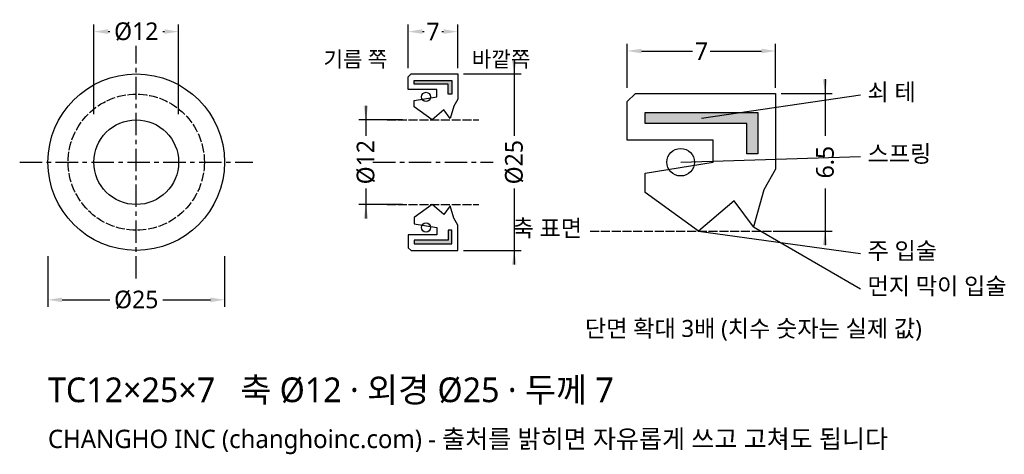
# Model space of a CAD drawing. Header units: millimetres. Extents: x -16 to 123, y -41 to 20.
import ezdxf

# ---------------------------------------------------------------- set-up
doc = ezdxf.new("R2010")
doc.units = ezdxf.units.MM
doc.linetypes.add('CENTER', pattern=[5.08, 3.175, -0.635, 0.635, -0.635])
doc.linetypes.add('DASHED', pattern=[1.524, 1.27, -0.254])
for name, color, linetype in [('문자', 7, 'CONTINUOUS'), ('쇠테', 8, 'CONTINUOUS'), ('숨은선', 3, 'DASHED'), ('외형선', 7, 'CONTINUOUS'), ('중심선', 1, 'CENTER'), ('치수', 4, 'CONTINUOUS')]:
    doc.layers.add(name, color=color, linetype=linetype)
doc.styles.add('CH_KOR', font='malgun.ttf')
doc.dimstyles.new('CH_DIM', dxfattribs={"dimtxt": 2.5, "dimasz": 2, "dimexe": 1, "dimexo": 0.8, "dimgap": 0.8, "dimtad": 1, "dimdec": 1, "dimdsep": 46, "dimtxsty": 'CH_KOR', "dimcen": 2.5, "dimclrd": 4, "dimclre": 4, "dimclrt": 4, "dimazin": 3, "dimtfac": 1, "dimtmove": 0, "dimatfit": 3})

# ---------------------------------------------------------------- blocks, each defined once
blk = doc.blocks.new('_CLOSEDFILLED')
at = {"color": 0, "linetype": 'BYBLOCK'}
blk.add_solid([(-1, 0.164), (0, 0), (-1, -0.164)], dxfattribs=at)
blk = doc.blocks.new('*D1')
at = {"color": 4}
for p, q in [((-12.5, -13.3), (-12.5, -20.5)), ((12.5, -13.3), (12.5, -20.5)), ((-10.5, -19.5), (-3.75, -19.5)), ((3.75, -19.5), (10.5, -19.5))]:
    blk.add_line(p, q, dxfattribs=at)
at = {"layer": 'Defpoints'}
for p in [(-12.5, -12.5), (12.5, -12.5), (-12.5, -19.5)]:
    blk.add_point(p, dxfattribs=at)
at = {"layer": '치수', "color": 4, "xscale": 2, "yscale": 2, "rotation": 180}
blk.add_blockref('_CLOSEDFILLED', (-12.5, -19.5), dxfattribs=at)
at = {"layer": '치수', "color": 4, "xscale": 2, "yscale": 2}
blk.add_blockref('_CLOSEDFILLED', (12.5, -19.5), dxfattribs=at)
at = {"layer": '치수', "color": 4, "insert": (0, -19.5), "char_height": 2.5, "attachment_point": 5, "style": 'CH_KOR'}
blk.add_mtext('Ø25', dxfattribs=at)
blk = doc.blocks.new('*D2')
at = {"color": 4}
for p, q in [((-6, 6.8), (-6, 19.5)), ((-4, 18.5), (-3.75, 18.5)), ((3.75, 18.5), (4, 18.5)), ((6, 6.8), (6, 19.5))]:
    blk.add_line(p, q, dxfattribs=at)
at = {"layer": 'Defpoints'}
for p in [(-6, 18.5), (-6, 6), (6, 6)]:
    blk.add_point(p, dxfattribs=at)
at = {"layer": '치수', "color": 4, "xscale": 2, "yscale": 2, "rotation": 180}
blk.add_blockref('_CLOSEDFILLED', (-6, 18.5), dxfattribs=at)
at = {"layer": '치수', "color": 4, "xscale": 2, "yscale": 2}
blk.add_blockref('_CLOSEDFILLED', (6, 18.5), dxfattribs=at)
at = {"layer": '치수', "color": 4, "insert": (0, 18.5), "char_height": 2.5, "attachment_point": 5, "style": 'CH_KOR'}
blk.add_mtext('Ø12', dxfattribs=at)
blk = doc.blocks.new('*D3')
at = {"color": 4}
for p, q in [((38.5, 13.3), (38.5, 19.5)), ((40.5, 18.5), (40.75, 18.5)), ((43.25, 18.5), (43.5, 18.5)), ((45.5, 13.3), (45.5, 19.5))]:
    blk.add_line(p, q, dxfattribs=at)
at = {"layer": 'Defpoints'}
for p in [(38.5, 18.5), (38.5, 12.5), (45.5, 12.5)]:
    blk.add_point(p, dxfattribs=at)
at = {"layer": '치수', "color": 4, "xscale": 2, "yscale": 2, "rotation": 180}
blk.add_blockref('_CLOSEDFILLED', (38.5, 18.5), dxfattribs=at)
at = {"layer": '치수', "color": 4, "xscale": 2, "yscale": 2}
blk.add_blockref('_CLOSEDFILLED', (45.5, 18.5), dxfattribs=at)
at = {"layer": '치수', "color": 4, "insert": (42, 18.5), "char_height": 2.5, "attachment_point": 5, "style": 'CH_KOR'}
blk.add_mtext('7', dxfattribs=at)
blk = doc.blocks.new('*D4')
at = {"color": 4}
for p, q in [((53.5, 14.5), (53.5, 3.75)), ((46.3, 12.5), (54.5, 12.5)), ((53.5, -3.75), (53.5, -14.5)), ((46.3, -12.5), (54.5, -12.5))]:
    blk.add_line(p, q, dxfattribs=at)
at = {"layer": 'Defpoints'}
for p in [(45.5, 12.5), (53.5, 12.5), (45.5, -12.5)]:
    blk.add_point(p, dxfattribs=at)
at = {"layer": '치수', "color": 4, "xscale": 2, "yscale": 2}
for p, rotation in [((53.5, 12.5), 270), ((53.5, -12.5), 90)]:
    blk.add_blockref('_CLOSEDFILLED', p, dxfattribs=dict(at, rotation=rotation))
at = {"layer": '치수', "color": 4, "insert": (53.5, 0), "char_height": 2.5, "attachment_point": 5, "rotation": 90, "style": 'CH_KOR'}
blk.add_mtext('Ø25', dxfattribs=at)
blk = doc.blocks.new('*D5')
at = {"color": 4}
for p, q in [((32.5, 8), (32.5, 3.75)), ((37.7, 6), (31.5, 6)), ((32.5, -3.75), (32.5, -8)), ((37.7, -6), (31.5, -6))]:
    blk.add_line(p, q, dxfattribs=at)
at = {"layer": 'Defpoints'}
for p in [(32.5, 6), (38.5, 6), (38.5, -6)]:
    blk.add_point(p, dxfattribs=at)
at = {"layer": '치수', "color": 4, "xscale": 2, "yscale": 2}
for p, rotation in [((32.5, 6), 270), ((32.5, -6), 90)]:
    blk.add_blockref('_CLOSEDFILLED', p, dxfattribs=dict(at, rotation=rotation))
at = {"layer": '치수', "color": 4, "insert": (32.5, 0), "char_height": 2.5, "attachment_point": 5, "rotation": 90, "style": 'CH_KOR'}
blk.add_mtext('Ø12', dxfattribs=at)
blk = doc.blocks.new('*D6')
at = {"color": 4}
for p, q in [((69.5, 10.55), (69.5, 16.75)), ((90.5, 10.55), (90.5, 16.75)), ((71.5, 15.75), (78.75, 15.75)), ((81.25, 15.75), (88.5, 15.75))]:
    blk.add_line(p, q, dxfattribs=at)
at = {"layer": 'Defpoints'}
for p in [(69.5, 15.75), (69.5, 9.75), (90.5, 9.75)]:
    blk.add_point(p, dxfattribs=at)
at = {"layer": '치수', "color": 4, "xscale": 2, "yscale": 2, "rotation": 180}
blk.add_blockref('_CLOSEDFILLED', (69.5, 15.75), dxfattribs=at)
at = {"layer": '치수', "color": 4, "xscale": 2, "yscale": 2}
blk.add_blockref('_CLOSEDFILLED', (90.5, 15.75), dxfattribs=at)
at = {"layer": '치수', "color": 4, "insert": (80, 15.75), "char_height": 2.5, "attachment_point": 5, "style": 'CH_KOR'}
blk.add_mtext('7', dxfattribs=at)
blk = doc.blocks.new('*D7')
at = {"color": 4}
for p, q in [((97.5, 11.75), (97.5, 3.75)), ((91.3, 9.75), (98.5, 9.75)), ((97.5, -3.75), (97.5, -11.75)), ((91.3, -9.75), (98.5, -9.75))]:
    blk.add_line(p, q, dxfattribs=at)
at = {"layer": 'Defpoints'}
for p in [(90.5, 9.75), (97.5, 9.75), (90.5, -9.75)]:
    blk.add_point(p, dxfattribs=at)
at = {"layer": '치수', "color": 4, "xscale": 2, "yscale": 2}
for p, rotation in [((97.5, 9.75), 270), ((97.5, -9.75), 90)]:
    blk.add_blockref('_CLOSEDFILLED', p, dxfattribs=dict(at, rotation=rotation))
at = {"layer": '치수', "color": 4, "insert": (97.5, 0), "char_height": 2.5, "attachment_point": 5, "rotation": 90, "style": 'CH_KOR'}
blk.add_mtext('6.5', dxfattribs=at)

msp = doc.modelspace()

# ---------------------------------------------------------------- hatches: boundary and pattern name
at = {"layer": '쇠테'}
for points in [[(39.34, 11.59), (44.66, 11.59), (44.66, 9.64), (44.14, 9.64), (44.14, 11.07), (39.34, 11.07)], [(72.02, 7.02), (87.98, 7.02), (87.98, 1.17), (86.42, 1.17), (86.42, 5.46), (72.02, 5.46)], [(39.34, -11.59), (44.66, -11.59), (44.66, -9.64), (44.14, -9.64), (44.14, -11.07), (39.34, -11.07)]]:
    msp.add_hatch(color=8, dxfattribs=at).paths.add_polyline_path(points)

# ---------------------------------------------------------------- linework, layer by layer
for points in [[(39.34, 11.59), (44.66, 11.59), (44.66, 9.64), (44.14, 9.64), (44.14, 11.07), (39.34, 11.07)], [(72.02, 7.02), (87.98, 7.02), (87.98, 1.17), (86.42, 1.17), (86.42, 5.46), (72.02, 5.46)], [(39.34, -11.59), (44.66, -11.59), (44.66, -9.64), (44.14, -9.64), (44.14, -11.07), (39.34, -11.07)]]:
    msp.add_lwpolyline(points, close=True, dxfattribs=at)
at = {"layer": '숨은선'}
for p, q in [((35.5, 6), (48.5, 6)), ((35.5, -6), (48.5, -6)), ((64.25, -9.75), (95.75, -9.75))]:
    msp.add_line(p, q, dxfattribs=at)
msp.add_circle((0, 0), 9.64, dxfattribs=at)
at = {"layer": '외형선'}
for points in [[(38.5, 12.11), (38.89, 12.5), (45.5, 12.5), (45.5, 8.925), (44.94, 7.95), (44.45, 6.195), (43.54, 7.43), (41.86, 6), (39.34, 7.82), (39.34, 8.73), (42.56, 9.25), (42.56, 10.29), (38.5, 10.29)], [(69.5, 8.58), (70.67, 9.75), (90.5, 9.75), (90.5, -0.975), (88.82, -3.9), (87.35, -9.165), (84.62, -5.46), (79.58, -9.75), (72.02, -4.29), (72.02, -1.56), (81.68, 0), (81.68, 3.12), (69.5, 3.12)], [(38.5, -12.11), (38.89, -12.5), (45.5, -12.5), (45.5, -8.925), (44.94, -7.95), (44.45, -6.195), (43.54, -7.43), (41.86, -6), (39.34, -7.82), (39.34, -8.73), (42.56, -9.25), (42.56, -10.29), (38.5, -10.29)]]:
    msp.add_lwpolyline(points, close=True, dxfattribs=at)
for centre, radius in [((0, 0), 12.5), ((41.02, 9.25), 0.65), ((0, 0), 6), ((77.06, 0), 1.95), ((41.02, -9.25), 0.65)]:
    msp.add_circle(centre, radius, dxfattribs=at)
at = {"layer": '중심선'}
for p, q in [((0, -16.5), (0, 16.5)), ((-16.5, 0), (16.5, 0)), ((33.5, 0), (50.5, 0))]:
    msp.add_line(p, q, dxfattribs=at)
at = {"layer": '치수'}
for p, q in [((80, 6.24), (102.5, 9.55)), ((77.06, 0), (102.5, 0.8)), ((79.58, -9.75), (102.5, -12.95)), ((87.35, -9.165), (102.5, -17.95))]:
    msp.add_line(p, q, dxfattribs=at)

# ---------------------------------------------------------------- texts
at = {"layer": '문자', "style": 'CH_KOR'}
for s, height, p in [('기름 쪽', 2.2, (26.5, 13.5)), ('바깥쪽', 2.2, (47.5, 13.5)), ('쇠 테', 2.4, (103.5, 8.75)), ('스프링', 2.4, (103.5, 0)), ('축 표면', 2.4, (53.25, -10.55)), ('주 입술', 2.4, (103.5, -13.75)), ('먼지 막이 입술', 2.4, (103.5, -18.75)), ('단면 확대 3배 (치수 숫자는 실제 값)', 2.4, (63.5, -24.75)), ('TC12×25×7   축 Ø12 · 외경 Ø25 · 두께 7', 3.5, (-12.5, -34)), ('CHANGHO INC (changhoinc.com) - 출처를 밝히면 자유롭게 쓰고 고쳐도 됩니다', 2.6, (-12.5, -40.5))]:
    msp.add_text(s, height=height, dxfattribs=at).set_placement(p)

# ---------------------------------------------------------------- dimensions: what is measured, and where the dimension line sits
at = {"layer": '치수'}
for base, p1, p2, text, picture, middle in [((-6, 18.5), (-6, 6), (6, 6), 'Ø12', '*D2', (0, 18.5)), ((69.5, 15.75), (69.5, 9.75), (90.5, 9.75), '7', '*D6', (80, 15.75)), ((-12.5, -19.5), (-12.5, -12.5), (12.5, -12.5), 'Ø25', '*D1', (0, -19.5))]:
    dim = msp.add_linear_dim(base=base, p1=p1, p2=p2, text=text, dimstyle='CH_DIM', override={"dimscale": 1}, dxfattribs=at)
    dim.commit()
    dim.dimension.update_dxf_attribs({"geometry": picture, "text_midpoint": middle})
dim = msp.add_linear_dim(base=(38.5, 18.5), p1=(38.5, 12.5), p2=(45.5, 12.5), dimstyle='CH_DIM', override={"dimscale": 1}, dxfattribs=at)
dim.commit()
dim.dimension.update_dxf_attribs({"geometry": '*D3', "text_midpoint": (42, 18.5)})
for base, p1, p2, text, picture, middle in [((53.5, 12.5), (45.5, 12.5), (45.5, -12.5), 'Ø25', '*D4', (53.5, 0)), ((97.5, 9.75), (90.5, 9.75), (90.5, -9.75), '6.5', '*D7', (97.5, 0)), ((32.5, 6), (38.5, 6), (38.5, -6), 'Ø12', '*D5', (32.5, 0))]:
    dim = msp.add_linear_dim(base=base, p1=p1, p2=p2, angle=90, text=text, dimstyle='CH_DIM', override={"dimscale": 1}, dxfattribs=at)
    dim.commit()
    dim.dimension.update_dxf_attribs({"geometry": picture, "text_midpoint": middle})

doc.saveas('drawing.dxf')
